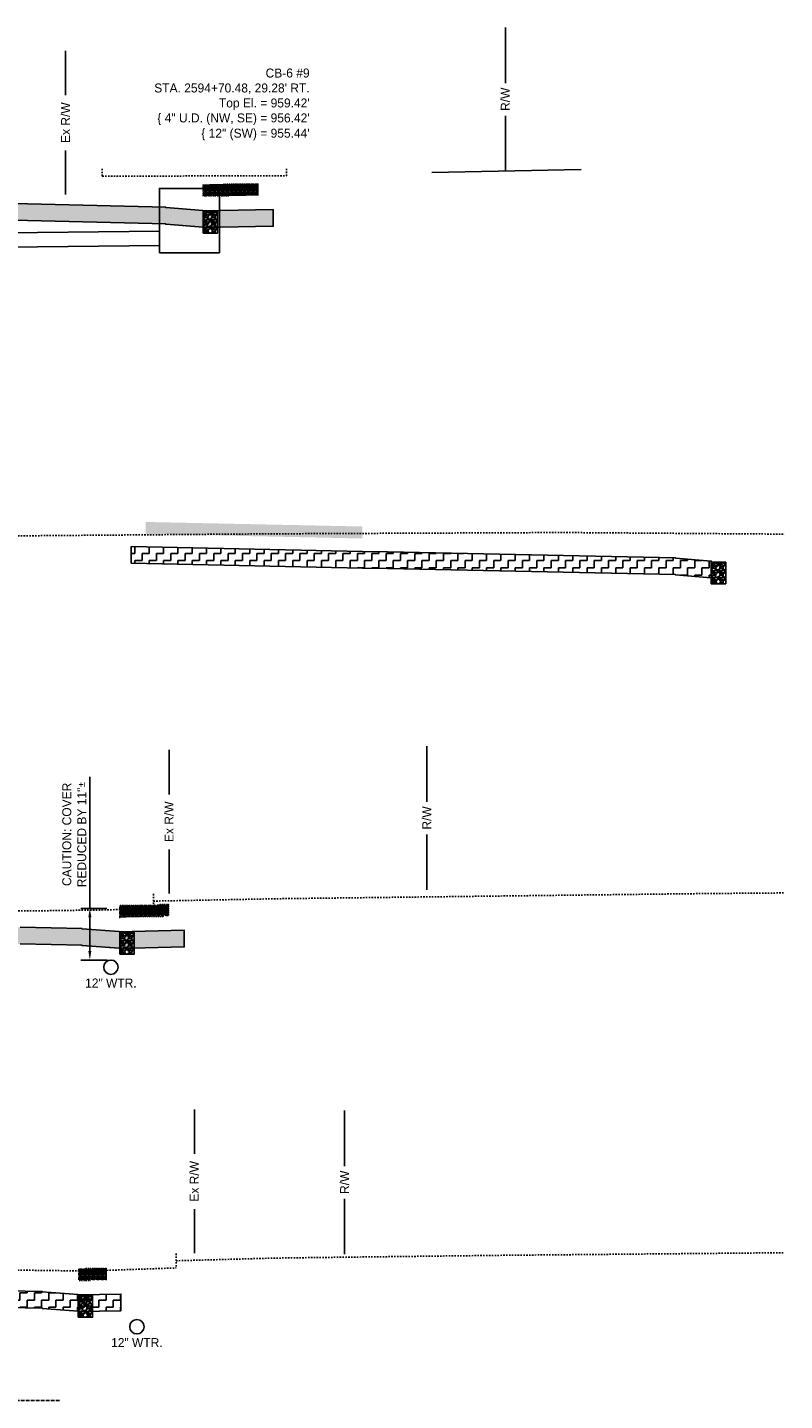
# Model space of a CAD drawing. Header units: feet. Extents: x 161250 to 169758, y 287353 to 289076.
# Tile 31 of 36: x 168695 to 168748, y 288241 to 288337. Entities that reach past the tile are written whole.
import ezdxf

# ---------------------------------------------------------------- set-up
doc = ezdxf.new("R2010")
doc.units = ezdxf.units.FT
doc.header["$MEASUREMENT"] = 0
doc.linetypes.add('B-COEC', pattern=[0.3, 0.25, -0.05])
doc.linetypes.add('OhDOT_USTN2', pattern=[0.11, 0.069, -0.041])
doc.layers.add('DR_P_Storm_Sewer', color=1, linetype='Continuous', true_color=0xff0000)
for name, color, linetype in [('DR_P_Text', 1, 'Continuous'), ('PV_P_Curb', 6, 'Continuous'), ('RW_P_Fee_RW', 10, 'rowpr'), ('RW_X_Fee_RW', 50, 'rowex'), ('SC_Shading1', 247, 'Continuous'), ('UT_X_Sanitary_Line', 120, 'B-COEC'), ('UT_X_Water_Text', 142, 'Continuous'), ('XS_P_Curb', 6, 'Continuous'), ('XS_X_Ground_Line', 180, 'OhDOT_USTN2')]:
    doc.layers.add(name, color=color, linetype=linetype)
doc.styles.add('Slanted', font='font31.shx', dxfattribs={"height": 0.1})
doc.styles.add('Slanted-Normal', font='font31.shx', dxfattribs={"height": 0.1})
doc.styles.get("Standard").update_dxf_attribs({"font": 'font31.shx'})
doc.styles.add('Straight-Normal', font='font30.shx', dxfattribs={"height": 0.1})
doc.linetypes.add('rowex', pattern='A,0.75,-0.05,["Ex R/W",Straight-Normal,S=1,R=0,X=0,Y=-0.06],-0.7,0.75,-0.3,0.75,-0.3,0.75,-0.3,0.75,-0.3', length=5.7)
doc.linetypes.add('rowpr', pattern='A,1.95,-0.05,["R/W",Slanted,S=1,R=0,X=0,Y=-0.06],-0.4,1.95', length=4.35)
doc.dimstyles.new('COEC', dxfattribs={"dimscale": 13.9, "dimtxt": 0.18, "dimasz": 0.18, "dimexe": 0.18, "dimexo": 0.0625, "dimgap": 0.09, "dimtad": 1, "dimzin": 0, "dimdsep": 46, "dimtxsty": 'Standard', "dimcen": 0.09, "dimclrd": 256, "dimclre": 256, "dimclrt": 256, "dimaunit": 1, "dimadec": 4, "dimazin": 0, "dimtfac": 1, "dimtofl": 0, "dimtmove": 0, "dimatfit": 3, "dimfxl": 1, "dimtolj": 1, "dimtzin": 0, "dimlwd": -1, "dimlwe": -1, "dimarcsym": 0})
pattern_1 = [(0, (0, 0), (0.5, 0.5), [0.5, -0.5]), (90, (0.5, 0), (-0.5, 0.5), [0.5, -0.5])]

# ---------------------------------------------------------------- blocks, each defined once
blk = doc.blocks.new('*D1542')
at = {"layer": 'Defpoints', "color": 0, "transparency": 16777216}
for p in [(168699.367, 288275.285), (168700.8, 288275.285), (168700.835, 288271.687)]:
    blk.add_point(p, dxfattribs=at)
at = {"layer": 'UT_X_Water_Text', "transparency": 16777216}
for p, q in [((168699.367, 288284.454), (168699.367, 288275.285)), ((168700.55, 288275.285), (168698.742, 288275.285)), ((168699.367, 288272.312), (168699.367, 288274.66)), ((168700.585, 288271.687), (168698.742, 288271.687))]:
    blk.add_line(p, q, dxfattribs=at)
for points in [[(168699.263, 288274.66), (168699.472, 288274.66), (168699.367, 288275.285)], [(168699.263, 288272.312), (168699.472, 288272.312), (168699.367, 288271.687)]]:
    blk.add_solid(points, dxfattribs=at)
at = {"layer": 'UT_X_Water_Text', "transparency": 16777216, "insert": (168698.284, 288280.437), "char_height": 0.625, "attachment_point": 5, "rotation": 90}
blk.add_mtext('\\A1;CAUTION: COVER\\PREDUCED BY 11"{\\fISOCPEUR|b0|i0|c0|p34;%%P}', dxfattribs=at)

msp = doc.modelspace()

# ---------------------------------------------------------------- hatches: boundary and pattern name
at = {"layer": 'SC_Shading1', "true_color": 0x7ac1d6}
h = msp.add_hatch(dxfattribs=at)
h.set_pattern_fill('BOX', color=133, scale=0.3)
h.paths.add_polyline_path([(168707.236, 288324.867), (168711.097, 288324.936), (168711.097, 288325.769), (168707.236, 288325.7)])
at = {"layer": 'SC_Shading1'}
h = msp.add_hatch(dxfattribs=at)
h.set_pattern_fill('ZIGZAG', color=256, scale=4)
h.set_pattern_definition(pattern_1)
h.paths.add_polyline_path([(168644.678, 288322.88), (168644.678, 288324.04), (168648.152, 288323.962), (168651.764, 288323.882), (168651.764, 288323.903), (168651.766, 288323.905), (168653.822, 288324.062), (168653.822, 288324.082), (168669.052, 288324.476), (168670.302, 288324.476), (168685.088, 288324.571), (168686.341, 288324.571), (168704.654, 288324.114), (168704.654, 288324.094), (168704.672, 288324.092), (168707.227, 288323.891), (168707.236, 288323.89), (168707.236, 288323.867), (168712.141, 288323.955), (168712.141, 288322.795), (168707.236, 288322.707), (168707.236, 288322.73), (168707.227, 288322.731), (168704.672, 288322.932), (168704.654, 288322.934), (168704.654, 288322.954), (168686.341, 288323.411), (168685.088, 288323.411), (168670.302, 288323.316), (168669.052, 288323.316), (168653.822, 288322.922), (168653.822, 288322.902), (168651.766, 288322.745), (168651.764, 288322.743), (168651.764, 288322.722), (168648.152, 288322.802)])
h = msp.add_hatch(dxfattribs=at)
h.set_pattern_fill('GRAVEL', color=256, scale=0.5)
h.set_pattern_definition([(228.012787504, (1135.951895, 103.66615), (-4, -4.5), [0.067268, -6.6595440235]), (184.969740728, (1135.906895, 103.61615), (6, 0.5), [0.115434, -11.4279623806]), (132.510447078, (1135.791895, 103.60615), (5, -5.5), [0.081394, -8.05801629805]), (267.273689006, (1135.596895, 103.48115), (0.5, 10), [0.105119, -10.4067790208]), (292.833654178, (1135.591895, 103.37615), (-2.5, 6), [0.1030775, -10.20468656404]), (357.273689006, (1135.631895, 103.28115), (-10, 0.5), [0.105119, -10.4067790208]), (37.694240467, (1135.736895, 103.27615), (-6.5, -5), [0.1390145, -13.76242427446]), (72.255328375, (1135.846895, 103.36115), (3.5, 11), [0.131244, -12.9931607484]), (121.429565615, (1135.886895, 103.48615), (-4, 6.5), [0.105475, -10.4420365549]), (175.236358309, (1135.831895, 103.57615), (5.5, -0.5), [0.120416, -5.9003812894]), (222.397437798, (1135.711895, 103.58615), (-6, -5.5), [0.155724, -15.4166875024]), (138.814074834, (1136.091895, 103.47615), (-3.5, 3), [0.0531505, -5.2619224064]), (171.46923439, (1136.051895, 103.51115), (6.5, -1), [0.1011185, -10.0107557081]), (225, (1135.9519, 103.52615), (-6e-17, -0.5), [0.0707105, -0.6363962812]), (203.198590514, (1135.916895, 103.58615), (2.5, 1), [0.038079, -3.7698075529]), (291.801409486, (1135.8819, 103.57115), (-0.5, 1.5), [0.0538515, -2.6387309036]), (30.963756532, (1135.901895, 103.52115), (1.5, 1), [0.0874645, -2.8280114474]), (161.565051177, (1135.9769, 103.56615), (1, -0.5), [0.0632455, -1.5178933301]), (16.389540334, (1135.591895, 103.57115), (5, 1.5), [0.0886, -8.7714225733]), (70.346175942, (1135.676895, 103.59615), (-2.0000000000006, -5.5000000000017), [0.0743305, -7.35870387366]), (293.198590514, (1135.976895, 103.66615), (-1, 2.5), [0.0761575, -3.7317290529]), (343.610459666, (1136.006895, 103.59615), (-5, 1.5), [0.0886, -8.7714225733]), (339.44395478, (1135.591895, 103.26115), (-2.5, 1), [0.08544, -4.18656187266]), (294.775140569, (1135.671895, 103.23115), (-2.5, 5.5), [0.071589, -7.08732153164]), (66.801409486, (1135.981895, 103.16615), (1, 2.5), [0.0761575, -3.7317290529]), (17.354024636, (1136.011895, 103.23615), (-6.5, -2), [0.0838155, -8.2977118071]), (69.44395478, (1135.736895, 103.16615), (-1, -2.5), [0.04272, -4.22928187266]), (101.309932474, (1135.9519, 103.16615), (-0.5, 2), [0.025495, -2.5240147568]), (165.96375653, (1135.9469, 103.19115), (1.5, -0.5), [0.1030775, -1.9584753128]), (186.009005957, (1135.846895, 103.21615), (5, 0.5), [0.095525, -9.4569615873]), (303.690067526, (1135.9019, 103.47615), (-0.5, 1), [0.072111, -1.7306646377]), (353.157226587, (1135.941895, 103.41615), (8.5, -1), [0.125897, -12.463781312]), (60.945395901, (1136.066895, 103.40115), (-2, -3.5), [0.051478, -5.0963370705]), (90, (1136.0919, 103.44615), (-0.5, 0.5), [0.03, -0.47]), (120.256437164, (1135.836895, 103.23115), (2, -3.5), [0.069462, -6.8767599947]), (48.012787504, (1135.801895, 103.29115), (4, 4.5), [0.134536, -6.5922760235]), (0, (1135.8919, 103.39115), (0.5, 0.5), [0.13, -0.37]), (325.304846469, (1136.021895, 103.39115), (5, -3.5), [0.079057, -7.8266371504]), (254.0546041, (1136.086895, 103.34615), (-0.5, -2), [0.072801, -3.56725394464]), (207.645975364, (1136.066895, 103.27615), (-9.5, -5), [0.1185325, -11.7347370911]), (175.42607874, (1135.961895, 103.22115), (-6.5, 0.5), [0.1253995, -12.414536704])])
edge = h.paths.add_edge_path()
edge.add_arc((168707.769, 288322.475), 0.166, 0, 360)
h.paths.add_polyline_path([(168707.269, 288322.309), (168707.769, 288322.309), (168708.269, 288322.309), (168708.269, 288323.809), (168707.269, 288323.809)])
at = {"layer": 'SC_Shading1', "true_color": 0x7ac1d6}
h = msp.add_hatch(dxfattribs=at)
h.set_pattern_fill('BOX', color=133, scale=0.3)
h.paths.add_polyline_path([(168703.259, 288301.361), (168718.349, 288301.045), (168718.349, 288301.879), (168703.259, 288302.194)])
at = {"layer": 'SC_Shading1'}
h = msp.add_hatch(dxfattribs=at)
h.set_pattern_fill('ZIGZAG', color=256, scale=4)
h.set_pattern_definition(pattern_1)
h.paths.add_polyline_path([(168742.656, 288298.311), (168742.656, 288299.471), (168740.153, 288299.68), (168740.153, 288299.7), (168720.104, 288300.108), (168718.349, 288300.144), (168702.248, 288300.481), (168702.248, 288299.321), (168718.349, 288298.984), (168720.104, 288298.948), (168740.153, 288298.54), (168740.153, 288298.52)])
h = msp.add_hatch(dxfattribs=at)
h.set_pattern_fill('GRAVEL', color=256, scale=0.5)
h.set_pattern_definition([(228.012787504, (1171.338622, 79.244223), (-4, -4.5), [0.067268, -6.6595440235]), (184.969740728, (1171.293622, 79.194223), (6, 0.5), [0.115434, -11.4279623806]), (132.510447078, (1171.178622, 79.184223), (5, -5.5), [0.081394, -8.05801629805]), (267.273689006, (1170.983622, 79.059223), (0.5, 10), [0.105119, -10.4067790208]), (292.833654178, (1170.978622, 78.954223), (-2.5, 6), [0.1030775, -10.20468656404]), (357.273689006, (1171.018622, 78.859223), (-10, 0.5), [0.105119, -10.4067790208]), (37.694240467, (1171.123622, 78.854223), (-6.5, -5), [0.1390145, -13.76242427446]), (72.255328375, (1171.233622, 78.939223), (3.5, 11), [0.131244, -12.9931607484]), (121.429565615, (1171.273622, 79.064223), (-4, 6.5), [0.105475, -10.4420365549]), (175.236358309, (1171.21862, 79.154223), (5.5, -0.5), [0.120416, -5.9003812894]), (222.397437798, (1171.098622, 79.164223), (-6, -5.5), [0.155724, -15.4166875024]), (138.814074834, (1171.47862, 79.054223), (-3.5, 3), [0.0531505, -5.2619224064]), (171.46923439, (1171.438622, 79.089223), (6.5, -1), [0.1011185, -10.0107557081]), (225, (1171.33862, 79.10422), (-6e-17, -0.5), [0.0707105, -0.6363962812]), (203.198590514, (1171.30362, 79.16422), (2.5, 1), [0.038079, -3.7698075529]), (291.801409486, (1171.26862, 79.14922), (-0.5, 1.5), [0.0538515, -2.6387309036]), (30.963756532, (1171.28862, 79.09922), (1.5, 1), [0.0874645, -2.8280114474]), (161.565051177, (1171.36362, 79.14422), (1, -0.5), [0.0632455, -1.5178933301]), (16.389540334, (1170.978622, 79.149223), (5, 1.5), [0.0886, -8.7714225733]), (70.346175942, (1171.063622, 79.174223), (-2.0000000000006, -5.5000000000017), [0.0743305, -7.35870387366]), (293.198590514, (1171.36362, 79.24422), (-1, 2.5), [0.0761575, -3.7317290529]), (343.610459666, (1171.393622, 79.174223), (-5, 1.5), [0.0886, -8.7714225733]), (339.44395478, (1170.97862, 78.83922), (-2.5, 1), [0.08544, -4.18656187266]), (294.775140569, (1171.058622, 78.809223), (-2.5, 5.5), [0.071589, -7.08732153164]), (66.801409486, (1171.36862, 78.74422), (1, 2.5), [0.0761575, -3.7317290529]), (17.354024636, (1171.398622, 78.814223), (-6.5, -2), [0.0838155, -8.2977118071]), (69.44395478, (1171.12362, 78.74422), (-1, -2.5), [0.04272, -4.22928187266]), (101.309932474, (1171.33862, 78.74422), (-0.5, 2), [0.025495, -2.5240147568]), (165.96375653, (1171.33362, 78.76922), (1.5, -0.5), [0.1030775, -1.9584753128]), (186.009005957, (1171.233622, 78.794223), (5, 0.5), [0.095525, -9.4569615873]), (303.690067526, (1171.28862, 79.05422), (-0.5, 1), [0.072111, -1.7306646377]), (353.157226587, (1171.328622, 78.994223), (8.5, -1), [0.125897, -12.463781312]), (60.945395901, (1171.45362, 78.979223), (-2, -3.5), [0.051478, -5.0963370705]), (90, (1171.4786, 79.0242), (-0.5, 0.5), [0.03, -0.47]), (120.256437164, (1171.223622, 78.809223), (2, -3.5), [0.069462, -6.8767599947]), (48.012787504, (1171.188622, 78.869223), (4, 4.5), [0.134536, -6.5922760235]), (0, (1171.2786, 78.9692), (0.5, 0.5), [0.13, -0.37]), (325.304846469, (1171.408622, 78.969223), (5, -3.5), [0.079057, -7.8266371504]), (254.0546041, (1171.47362, 78.92422), (-0.5, -2), [0.072801, -3.56725394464]), (207.645975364, (1171.453622, 78.854223), (-9.5, -5), [0.1185325, -11.7347370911]), (175.42607874, (1171.348622, 78.799223), (-6.5, 0.5), [0.1253995, -12.414536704])])
edge = h.paths.add_edge_path()
edge.add_arc((168743.156, 288298.053), 0.166, 0, 360)
h.paths.add_polyline_path([(168742.656, 288297.887), (168743.156, 288297.887), (168743.656, 288297.887), (168743.656, 288299.387), (168742.656, 288299.387)])
at = {"layer": 'SC_Shading1', "true_color": 0x7ac1d6}
h = msp.add_hatch(dxfattribs=at)
h.set_pattern_fill('BOX', color=133, scale=0.3)
h.paths.add_polyline_path([(168701.421, 288274.648), (168704.878, 288274.735), (168704.878, 288275.568), (168701.421, 288275.481)])
at = {"layer": 'SC_Shading1'}
h = msp.add_hatch(dxfattribs=at)
h.set_pattern_fill('ZIGZAG', color=256, scale=4)
h.set_pattern_definition(pattern_1)
h.paths.add_polyline_path([(168654.149, 288272.47), (168654.149, 288273.63), (168656.875, 288273.831), (168656.875, 288273.851), (168672.946, 288274.207), (168674.196, 288274.207), (168681.601, 288274.213), (168682.851, 288274.213), (168694.516, 288273.966), (168698.831, 288273.877), (168698.831, 288273.857), (168701.421, 288273.671), (168701.421, 288273.67), (168701.421, 288273.648), (168705.939, 288273.763), (168705.939, 288272.603), (168701.421, 288272.488), (168701.421, 288272.51), (168701.421, 288272.511), (168698.831, 288272.697), (168698.831, 288272.717), (168694.516, 288272.806), (168682.851, 288273.053), (168681.601, 288273.053), (168674.196, 288273.047), (168672.946, 288273.047), (168656.875, 288272.691), (168656.875, 288272.671)])
h = msp.add_hatch(dxfattribs=at)
h.set_pattern_fill('GRAVEL', color=256, scale=0.5)
h.set_pattern_definition([(228.012787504, (1130.145555, 53.454205), (-4, -4.5), [0.067268, -6.6595440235]), (184.969740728, (1130.100555, 53.404205), (6, 0.5), [0.115434, -11.4279623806]), (132.510447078, (1129.985555, 53.394205), (5, -5.5), [0.081394, -8.05801629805]), (267.273689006, (1129.790555, 53.269205), (0.5, 10), [0.105119, -10.4067790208]), (292.833654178, (1129.785555, 53.164205), (-2.5, 6), [0.1030775, -10.20468656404]), (357.273689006, (1129.825555, 53.069205), (-10, 0.5), [0.105119, -10.4067790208]), (37.694240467, (1129.930555, 53.064205), (-6.5, -5), [0.1390145, -13.76242427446]), (72.255328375, (1130.040555, 53.149205), (3.5, 11), [0.131244, -12.9931607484]), (121.429565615, (1130.080555, 53.274205), (-4, 6.5), [0.105475, -10.4420365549]), (175.236358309, (1130.025555, 53.364205), (5.5, -0.5), [0.120416, -5.9003812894]), (222.397437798, (1129.905555, 53.374205), (-6, -5.5), [0.155724, -15.4166875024]), (138.814074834, (1130.285555, 53.264205), (-3.5, 3), [0.0531505, -5.2619224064]), (171.46923439, (1130.245555, 53.299205), (6.5, -1), [0.1011185, -10.0107557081]), (225, (1130.14555, 53.3142), (-6e-17, -0.5), [0.0707105, -0.6363962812]), (203.198590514, (1130.110555, 53.374205), (2.5, 1), [0.038079, -3.7698075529]), (291.801409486, (1130.075555, 53.359205), (-0.5, 1.5), [0.0538515, -2.6387309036]), (30.963756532, (1130.095555, 53.309205), (1.5, 1), [0.0874645, -2.8280114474]), (161.565051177, (1130.17055, 53.3542), (1, -0.5), [0.0632455, -1.5178933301]), (16.389540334, (1129.785555, 53.359205), (5, 1.5), [0.0886, -8.7714225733]), (70.346175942, (1129.870555, 53.384205), (-2.0000000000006, -5.5000000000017), [0.0743305, -7.35870387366]), (293.198590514, (1130.170555, 53.454205), (-1, 2.5), [0.0761575, -3.7317290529]), (343.610459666, (1130.200555, 53.384205), (-5, 1.5), [0.0886, -8.7714225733]), (339.44395478, (1129.785555, 53.049205), (-2.5, 1), [0.08544, -4.18656187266]), (294.775140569, (1129.865555, 53.019205), (-2.5, 5.5), [0.071589, -7.08732153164]), (66.801409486, (1130.175555, 52.954205), (1, 2.5), [0.0761575, -3.7317290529]), (17.354024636, (1130.205555, 53.024205), (-6.5, -2), [0.0838155, -8.2977118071]), (69.44395478, (1129.930555, 52.954205), (-1, -2.5), [0.04272, -4.22928187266]), (101.309932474, (1130.14555, 52.954205), (-0.5, 2), [0.025495, -2.5240147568]), (165.96375653, (1130.14055, 52.9792), (1.5, -0.5), [0.1030775, -1.9584753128]), (186.009005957, (1130.040555, 53.004205), (5, 0.5), [0.095525, -9.4569615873]), (303.690067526, (1130.09555, 53.2642), (-0.5, 1), [0.072111, -1.7306646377]), (353.157226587, (1130.135555, 53.204205), (8.5, -1), [0.125897, -12.463781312]), (60.945395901, (1130.260555, 53.189205), (-2, -3.5), [0.051478, -5.0963370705]), (90, (1130.28555, 53.2342), (-0.5, 0.5), [0.03, -0.47]), (120.256437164, (1130.030555, 53.019205), (2, -3.5), [0.069462, -6.8767599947]), (48.012787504, (1129.995555, 53.079205), (4, 4.5), [0.134536, -6.5922760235]), (0, (1130.08555, 53.1792), (0.5, 0.5), [0.13, -0.37]), (325.304846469, (1130.215555, 53.179205), (5, -3.5), [0.079057, -7.8266371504]), (254.0546041, (1130.280555, 53.134205), (-0.5, -2), [0.072801, -3.56725394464]), (207.645975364, (1130.260555, 53.064205), (-9.5, -5), [0.1185325, -11.7347370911]), (175.42607874, (1130.155555, 53.009205), (-6.5, 0.5), [0.1253995, -12.414536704])])
edge = h.paths.add_edge_path()
edge.add_arc((168701.963, 288272.263), 0.166, 0, 360)
h.paths.add_polyline_path([(168701.463, 288272.097), (168701.963, 288272.097), (168702.463, 288272.097), (168702.463, 288273.597), (168701.463, 288273.597)])
at = {"layer": 'SC_Shading1', "true_color": 0x7ac1d6}
h = msp.add_hatch(dxfattribs=at)
h.set_pattern_fill('BOX', color=133, scale=0.3)
h.paths.add_polyline_path([(168698.557, 288249.358), (168700.533, 288249.398), (168700.533, 288250.231), (168698.557, 288250.191)])
at = {"layer": 'SC_Shading1'}
h = msp.add_hatch(dxfattribs=at)
h.set_pattern_fill('ZIGZAG', color=256, scale=4)
h.set_pattern_definition(pattern_1)
h.paths.add_polyline_path([(168658.62, 288247.247), (168661.12, 288247.455), (168661.12, 288247.475), (168676.514, 288247.783), (168679.435, 288247.774), (168696.057, 288247.441), (168696.057, 288247.421), (168698.554, 288247.222), (168698.557, 288247.219), (168698.557, 288247.198), (168701.533, 288247.258), (168701.533, 288248.418), (168698.557, 288248.358), (168698.557, 288248.379), (168698.554, 288248.382), (168696.057, 288248.581), (168696.057, 288248.601), (168679.435, 288248.934), (168676.514, 288248.943), (168661.12, 288248.635), (168661.12, 288248.615), (168658.62, 288248.407)])
h = msp.add_hatch(dxfattribs=at)
h.set_pattern_fill('GRAVEL', color=256, scale=0.5)
h.set_pattern_definition([(228.012787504, (1127.239802, 28.158647), (-4, -4.5), [0.067268, -6.6595440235]), (184.969740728, (1127.194802, 28.108647), (6, 0.5), [0.115434, -11.4279623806]), (132.510447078, (1127.079802, 28.098647), (5, -5.5), [0.081394, -8.05801629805]), (267.273689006, (1126.884802, 27.973647), (0.5, 10), [0.105119, -10.4067790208]), (292.833654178, (1126.879802, 27.868647), (-2.5, 6), [0.1030775, -10.20468656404]), (357.273689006, (1126.919802, 27.773647), (-10, 0.5), [0.105119, -10.4067790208]), (37.694240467, (1127.024802, 27.768647), (-6.5, -5), [0.1390145, -13.76242427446]), (72.255328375, (1127.134802, 27.853647), (3.5, 11), [0.131244, -12.9931607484]), (121.429565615, (1127.174802, 27.978647), (-4, 6.5), [0.105475, -10.4420365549]), (175.236358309, (1127.119802, 28.068647), (5.5, -0.5), [0.120416, -5.9003812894]), (222.397437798, (1126.999802, 28.078647), (-6, -5.5), [0.155724, -15.4166875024]), (138.814074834, (1127.379802, 27.968647), (-3.5, 3), [0.0531505, -5.2619224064]), (171.46923439, (1127.339802, 28.003647), (6.5, -1), [0.1011185, -10.0107557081]), (225, (1127.2398, 28.01865), (-6e-17, -0.5), [0.0707105, -0.6363962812]), (203.198590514, (1127.2048, 28.07865), (2.5, 1), [0.038079, -3.7698075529]), (291.801409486, (1127.1698, 28.06365), (-0.5, 1.5), [0.0538515, -2.6387309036]), (30.963756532, (1127.1898, 28.01365), (1.5, 1), [0.0874645, -2.8280114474]), (161.565051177, (1127.2648, 28.05865), (1, -0.5), [0.0632455, -1.5178933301]), (16.389540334, (1126.879802, 28.063647), (5, 1.5), [0.0886, -8.7714225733]), (70.346175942, (1126.964802, 28.088647), (-2.0000000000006, -5.5000000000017), [0.0743305, -7.35870387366]), (293.198590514, (1127.2648, 28.15865), (-1, 2.5), [0.0761575, -3.7317290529]), (343.610459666, (1127.294802, 28.088647), (-5, 1.5), [0.0886, -8.7714225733]), (339.44395478, (1126.8798, 27.753647), (-2.5, 1), [0.08544, -4.18656187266]), (294.775140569, (1126.959802, 27.723647), (-2.5, 5.5), [0.071589, -7.08732153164]), (66.801409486, (1127.2698, 27.65865), (1, 2.5), [0.0761575, -3.7317290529]), (17.354024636, (1127.299802, 27.728647), (-6.5, -2), [0.0838155, -8.2977118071]), (69.44395478, (1127.0248, 27.658647), (-1, -2.5), [0.04272, -4.22928187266]), (101.309932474, (1127.2398, 27.65865), (-0.5, 2), [0.025495, -2.5240147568]), (165.96375653, (1127.2348, 27.68365), (1.5, -0.5), [0.1030775, -1.9584753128]), (186.009005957, (1127.134802, 27.708647), (5, 0.5), [0.095525, -9.4569615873]), (303.690067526, (1127.1898, 27.96865), (-0.5, 1), [0.072111, -1.7306646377]), (353.157226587, (1127.229802, 27.908647), (8.5, -1), [0.125897, -12.463781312]), (60.945395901, (1127.3548, 27.893647), (-2, -3.5), [0.051478, -5.0963370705]), (90, (1127.3798, 27.93865), (-0.5, 0.5), [0.03, -0.47]), (120.256437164, (1127.124802, 27.723647), (2, -3.5), [0.069462, -6.8767599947]), (48.012787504, (1127.089802, 27.783647), (4, 4.5), [0.134536, -6.5922760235]), (0, (1127.1798, 27.88365), (0.5, 0.5), [0.13, -0.37]), (325.304846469, (1127.309802, 27.883647), (5, -3.5), [0.079057, -7.8266371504]), (254.0546041, (1127.3748, 27.83865), (-0.5, -2), [0.072801, -3.56725394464]), (207.645975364, (1127.354802, 27.768647), (-9.5, -5), [0.1185325, -11.7347370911]), (175.42607874, (1127.249802, 27.713647), (-6.5, 0.5), [0.1253995, -12.414536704])])
edge = h.paths.add_edge_path()
edge.add_arc((168699.057, 288246.967), 0.166, 0, 360)
h.paths.add_polyline_path([(168698.557, 288246.801), (168699.057, 288246.801), (168699.557, 288246.801), (168699.557, 288248.301), (168698.557, 288248.301)])

# ---------------------------------------------------------------- linework, layer by layer
at = {"layer": 'DR_P_Storm_Sewer', "flags": 128}
for points in [[(168708.4, 288320.946), (168708.4, 288325.426), (168704.213, 288325.426), (168704.213, 288320.946)], [(168655.35, 288321.906), (168704.213, 288322.446)], [(168655.35, 288320.906), (168704.213, 288321.446)], [(168708.4, 288320.946), (168704.213, 288320.946)]]:
    msp.add_lwpolyline(points, dxfattribs=at)
at = {"layer": 'DR_P_Storm_Sewer'}
for centre in [(168707.769, 288322.475), (168743.156, 288298.053), (168701.963, 288272.263), (168699.057, 288246.967)]:
    msp.add_circle(centre, 0.166, dxfattribs=at)
at = {"layer": 'PV_P_Curb', "flags": 128}
for points in [[(168686.341, 288324.571), (168704.654, 288324.114), (168704.654, 288324.094), (168704.672, 288324.092), (168707.227, 288323.891), (168707.236, 288323.89), (168707.236, 288323.867), (168712.141, 288323.955), (168712.141, 288322.795), (168707.236, 288322.707), (168707.236, 288322.73), (168707.227, 288322.731), (168704.672, 288322.932), (168704.654, 288322.934), (168704.654, 288322.954), (168686.341, 288323.411)], [(168694.516, 288273.966), (168698.831, 288273.877), (168698.831, 288273.857), (168701.421, 288273.671), (168701.421, 288273.67), (168701.421, 288273.648), (168705.939, 288273.763), (168705.939, 288272.603), (168701.421, 288272.488), (168701.421, 288272.51), (168701.421, 288272.511), (168698.831, 288272.697), (168698.831, 288272.717), (168694.516, 288272.806)]]:
    msp.add_lwpolyline(points, dxfattribs=at)
for points in [[(168742.656, 288298.311), (168742.656, 288299.471), (168740.153, 288299.68), (168740.153, 288299.7), (168720.104, 288300.108), (168718.349, 288300.144), (168702.248, 288300.481), (168702.248, 288299.321), (168718.349, 288298.984), (168720.104, 288298.948), (168740.153, 288298.54), (168740.153, 288298.52)], [(168658.62, 288247.247), (168661.12, 288247.455), (168661.12, 288247.475), (168676.514, 288247.783), (168679.435, 288247.774), (168696.057, 288247.441), (168696.057, 288247.421), (168698.554, 288247.222), (168698.557, 288247.219), (168698.557, 288247.198), (168701.533, 288247.258), (168701.533, 288248.418), (168698.557, 288248.358), (168698.557, 288248.379), (168698.554, 288248.382), (168696.057, 288248.581), (168696.057, 288248.601), (168679.435, 288248.934), (168676.514, 288248.943), (168661.12, 288248.635), (168661.12, 288248.615), (168658.62, 288248.407)]]:
    msp.add_lwpolyline(points, close=True, dxfattribs=at)
at = {"layer": 'RW_P_Fee_RW', "flags": 128}
for points in [[(168728.309, 288332.762), (168728.309, 288336.635)], [(168728.309, 288326.635), (168728.309, 288330.478)], [(168722.837, 288282.709), (168722.837, 288286.582)], [(168722.837, 288276.582), (168722.837, 288280.425)], [(168717.116, 288257.332), (168717.116, 288261.206)], [(168717.116, 288251.206), (168717.116, 288255.048)]]:
    msp.add_lwpolyline(points, dxfattribs=at)
at = {"layer": 'RW_X_Fee_RW', "linetype": 'Continuous', "flags": 128}
for points in [[(168697.679, 288331.91), (168697.679, 288335.006)], [(168697.679, 288325.006), (168697.679, 288328.061)], [(168704.886, 288283.221), (168704.886, 288286.317)], [(168704.886, 288276.317), (168704.886, 288279.372)], [(168706.646, 288258.179), (168706.646, 288261.275)], [(168706.646, 288251.275), (168706.646, 288254.33)]]:
    msp.add_lwpolyline(points, dxfattribs=at)
at = {"layer": 'UT_X_Sanitary_Line', "flags": 128}
msp.add_lwpolyline([(168697.256, 288241.006), (168689.256, 288241.006)], dxfattribs=at)
at = {"layer": 'UT_X_Water_Text'}
for centre in [(168700.835, 288271.187), (168702.644, 288246.146)]:
    msp.add_circle(centre, 0.5, dxfattribs=at)
at = {"layer": 'XS_P_Curb', "flags": 128}
msp.add_lwpolyline([(168723.187, 288326.532), (168733.595, 288326.744)], dxfattribs=at)
for points in [[(168707.269, 288322.309), (168708.269, 288322.309), (168708.269, 288323.809), (168707.269, 288323.809)], [(168742.656, 288297.887), (168743.656, 288297.887), (168743.656, 288299.387), (168742.656, 288299.387)], [(168701.463, 288272.097), (168702.463, 288272.097), (168702.463, 288273.597), (168701.463, 288273.597)], [(168698.557, 288246.801), (168699.557, 288246.801), (168699.557, 288248.301), (168698.557, 288248.301)]]:
    msp.add_lwpolyline(points, close=True, dxfattribs=at)
at = {"layer": 'XS_X_Ground_Line', "flags": 128}
for points in [[(168700.235, 288326.786), (168700.235, 288326.286)], [(168713.066, 288326.795), (168713.066, 288326.295)], [(168700.235, 288326.286), (168713.066, 288326.295)], [(168675.957, 288301.106), (168683.866, 288301.156), (168689.975, 288301.194), (168701.068, 288301.282), (168712.161, 288301.371), (168722.245, 288301.415), (168732.328, 288301.46), (168739.68, 288301.406), (168747.032, 288301.352), (168747.756, 288301.342)], [(168703.794, 288275.788), (168712.457, 288275.956), (168727.288, 288276.136), (168733.833, 288276.215), (168742.119, 288276.315), (168747.756, 288276.359)], [(168703.794, 288276.288), (168703.794, 288275.288)], [(168676.196, 288275.044), (168684.823, 288274.998), (168687.947, 288275.196), (168689.103, 288275.156), (168690.262, 288275.064), (168693.182, 288275.091), (168696.102, 288275.118), (168700.384, 288275.172), (168703.794, 288275.288)], [(168705.369, 288250.74), (168712.237, 288250.927), (168714.028, 288250.952), (168720.595, 288251.032), (168728.526, 288251.125), (168733.566, 288251.171), (168747.756, 288251.301)], [(168705.369, 288251.24), (168705.369, 288250.24)], [(168678.358, 288249.927), (168685.668, 288249.843), (168686.148, 288249.843), (168690.205, 288250.106), (168691.694, 288250.055), (168691.983, 288250.032), (168692.882, 288250.132), (168694.13, 288250.091), (168698.635, 288250.034), (168699.189, 288250.027), (168702.279, 288250.133), (168705.369, 288250.24)]]:
    msp.add_lwpolyline(points, dxfattribs=at)

# ---------------------------------------------------------------- texts
at = {"layer": 'DR_P_Text', "color": 1, "linetype": 'Continuous', "lineweight": -3, "char_height": 0.625, "style": 'Slanted-Normal'}
for s, insert, attachment_point in [('CB-6 #9\\PSTA. 2594+70.48, 29.28\' {\\C5;RT}.\\PTop El. = 959.42\'\\P\\{ 4" U.D. (NW, SE) = 956.42\'', (168714.674, 288329.835, 959.42), 9), ('{\\C256;\\{ 12" (SW) = 955.44\'}', (168714.674, 288329.585, 959.42), 3)]:
    msp.add_mtext(s, dxfattribs=dict(at, insert=insert, attachment_point=attachment_point))
at = {"layer": 'RW_P_Fee_RW', "char_height": 0.625, "attachment_point": 5, "rotation": 90}
for insert in [(168728.309, 288331.635), (168722.837, 288281.582), (168717.116, 288256.206)]:
    msp.add_mtext_dynamic_manual_height_columns('R/W', width=4.5665, gutter_width=10, heights=[0], dxfattribs=dict(at, insert=insert))
at = {"layer": 'RW_X_Fee_RW', "char_height": 0.625, "attachment_point": 5, "rotation": 90}
for insert in [(168697.679, 288330.006), (168704.886, 288281.317), (168706.646, 288256.275)]:
    msp.add_mtext_dynamic_manual_height_columns('Ex R/W', width=9.60773, gutter_width=10, heights=[0], dxfattribs=dict(at, insert=insert))
at = {"layer": 'UT_X_Water_Text', "char_height": 0.625, "attachment_point": 2}
for insert in [(168700.835, 288270.397), (168702.644, 288245.355)]:
    msp.add_mtext_dynamic_manual_height_columns('12" WTR.', width=4.5, gutter_width=10, heights=[0], dxfattribs=dict(at, insert=insert))

# ---------------------------------------------------------------- dimensions: what is measured, and where the dimension line sits
at = {"layer": 'UT_X_Water_Text'}
dim = msp.add_linear_dim(base=(168699.367, 288275.285), p1=(168700.835, 288271.687), p2=(168700.8, 288275.285), angle=90, text='CAUTION: COVER\\PREDUCED BY 11"{\\fISOCPEUR|b0|i0|c0|p34;%%P}', dimstyle='COEC', override={"dimscale": 5, "dimtxt": 0.125, "dimasz": 0.125, "dimexe": 0.125, "dimexo": 0.05, "dimgap": 0.05, "dimtmove": 1}, dxfattribs=at)
dim.commit()
dim.dimension.update_dxf_attribs({"geometry": '*D1542', "text_midpoint": (168699.71, 288280.437), "dimtype": 160})

doc.saveas('drawing.dxf')
